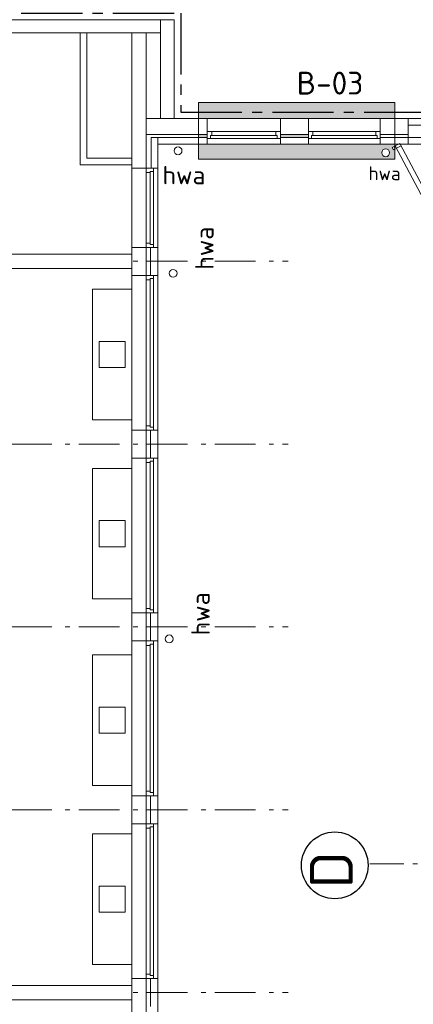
# Model space of a CAD drawing. Header units: millimetres. Extents: x -45438 to 86146, y -38676 to 39696.
# Tile 7 of 37: x -9914 to -3877, y -18375 to -3294. Entities that reach past the tile are written whole.
import ezdxf

# ---------------------------------------------------------------- set-up
doc = ezdxf.new("R2010")
doc.units = ezdxf.units.MM
doc.header["$LTSCALE"] = 100
doc.linetypes.add('B0202', pattern=[28.125, 18.75, -3.125, 3.125, -3.125])
doc.linetypes.add('STYLE_06', pattern=[1.041641, 0.625, -0.208282, 0.069427, -0.138931])
for name, color, linetype in [('AA22FJ9-_GIPS', 251, 'Continuous'), ('br.compartimentering', 4, 'B0202'), ('TXT35', 3, 'Continuous')]:
    doc.layers.add(name, color=color, linetype=linetype)
doc.layers.add('hulplijnen', color=6, linetype='Continuous', plot=False)
doc.layers.add('None', color=7, linetype='Continuous', lineweight=5)
doc.styles.add('Tekton Plus Regular', font='isocpeur.ttf')

msp = doc.modelspace()

# ---------------------------------------------------------------- hatches: boundary and pattern name
at = {"layer": 'AA22FJ9-_GIPS', "linetype": 'Continuous', "lineweight": 0}
msp.add_hatch(color=256, dxfattribs=at).paths.add_polyline_path([(-7173.4, -5431.4), (-4162.5, -5431.4), (-4162.5, -4561.3), (-7173.4, -4561.3)])

# ---------------------------------------------------------------- linework, layer by layer
at = {"layer": 'None', "color": 8, "linetype": 'STYLE_06', "lineweight": 5, "ltscale": 10}
msp.add_line((55352.1, -16223.2), (-4544.5, -16223.2), dxfattribs=at)
at = {"layer": 'None', "color": 92, "linetype": 'Continuous', "lineweight": 25}
msp.add_circle((-5081.4, -16247.2), 511.6, dxfattribs=at)

# ---------------------------------------------------------------- texts
at = {"layer": 'None', "color": 5, "linetype": 'Continuous', "lineweight": 0, "style": 'Tekton Plus Regular'}
msp.add_text('D', height=657.9, rotation=90, dxfattribs=at).set_placement((-4806.4, -16598.8))
at = {"layer": 'None', "color": 8, "insert": (-7724.3, -5533.6), "char_height": 281.92, "attachment_point": 1, "line_spacing_factor": 0.976858, "style": 'Tekton Plus Regular'}
msp.add_mtext('hwa', dxfattribs=at)
at = {"layer": 'None', "color": 43, "insert": (-4566.6, -5541.3), "char_height": 211.46, "attachment_point": 1, "line_spacing_factor": 0.976858, "style": 'Tekton Plus Regular'}
msp.add_mtext('hwa', dxfattribs=at)
at = {"layer": 'None', "color": 8, "char_height": 281.92, "attachment_point": 1, "rotation": 90, "line_spacing_factor": 0.976858, "style": 'Tekton Plus Regular'}
for insert in [(-7221.8, -7125), (-7281.8, -12725)]:
    msp.add_mtext('hwa', dxfattribs=dict(at, insert=insert))
at = {"layer": 'TXT35', "color": 92, "insert": (-5666.7, -4090.8), "char_height": 350, "attachment_point": 1, "line_spacing_factor": 0.976858, "style": 'Tekton Plus Regular'}
msp.add_mtext('B-03', dxfattribs=at)

# ---------------------------------------------------------------- wipeouts: each hides what was drawn before it
at = {"color": 8, "linetype": 'Continuous', "lineweight": 5}
for points in [[(-15415.5, -3294.8), (-15415.5, -3494.8), (-7753.8, -3494.8), (-7753.8, -3294.8)], [(-7795.5, -5570), (-7795.5, -5569.9), (-7905.5, -5569.9), (-7905.5, -5570), (-7905.5, -33010), (-7905.5, -33080), (-15195.5, -33080), (-15259.5, -33080), (-15345.5, -33080), (-15415.5, -33080), (-15455.5, -33080), (-15455.5, -32990), (-15455.5, -32863.7), (-15415.5, -32863.7), (-15415.5, -33010), (-8195.5, -33010), (-7975.5, -33010), (-7975.5, -5570), (-7975.5, -5569.9), (-8195.5, -5569.9), (-8195.5, -5570), (-8195.5, -32790), (-15195.5, -32790), (-15195.5, -29190), (-15415.5, -29190), (-15415.5, -32760), (-15455.5, -32760), (-15565.5, -32760), (-15565.5, -32863.7), (-15565.5, -32990), (-15565.5, -33080), (-15565.5, -33190), (-15415.5, -33190), (-15345.5, -33190), (-15259.5, -33190), (-15195.5, -33190), (-7905.5, -33190), (-7795.5, -33190), (-7795.5, -33080), (-7795.5, -33010)], [(-7603.2, -7136.1), (-7560.8, -7118.5), (-7518.4, -7136.1), (-7500.8, -7178.5), (-7518.4, -7220.9), (-7560.8, -7238.5), (-7603.2, -7220.9), (-7620.8, -7178.5)], [(-7663.2, -12736.1), (-7620.8, -12718.5), (-7578.4, -12736.1), (-7560.8, -12778.5), (-7578.4, -12820.9), (-7620.8, -12838.5), (-7663.2, -12820.9), (-7680.8, -12778.5)]]:
    msp.add_wipeout(points, dxfattribs=at).dxf.layer = 'None'

# ---------------------------------------------------------------- next in the draw order: linework, layer by layer
at = {"layer": 'None', "color": 8, "linetype": 'STYLE_06', "lineweight": 5, "ltscale": 10}
for p, q in [((-27755.5, -6995), (-5795.5, -6995)), ((-27755.5, -9795), (-5795.5, -9795)), ((-27755.5, -12595), (-5795.5, -12595)), ((-27755.5, -15395), (-5795.5, -15395)), ((-27755.5, -18195), (-5795.5, -18195))]:
    msp.add_line(p, q, dxfattribs=at)
at = {"layer": 'None', "color": 8, "linetype": 'Continuous', "lineweight": 5}
for centre in [(-7560.8, -7178.5), (-7620.8, -12778.5)]:
    msp.add_circle(centre, 60, dxfattribs=at)

# ---------------------------------------------------------------- next in the draw order: wipeouts: each hides what was drawn before it
at = {"color": 8, "linetype": 'Continuous', "lineweight": 5}
for points in [[(-8985.5, -3494.8), (-8885.5, -3494.8), (-8885.5, -5514.8), (-8985.5, -5514.8)], [(-7975.5, -4809.9), (-7975.5, -5051.1), (-3955.4, -5051.1), (-3955.4, -4809.9)], [(-7975.5, -7210), (-7861.5, -7210), (-7861.5, -9580), (-7975.5, -9580)], [(-8795.5, -7423.7), (-8195.5, -7423.7), (-8195.5, -9423.7), (-8795.5, -9423.7)], [(-7975.5, -10010), (-7861.5, -10010), (-7861.5, -12380), (-7975.5, -12380)], [(-8795.5, -10166.3), (-8195.5, -10166.3), (-8195.5, -12166.3), (-8795.5, -12166.3)], [(-7975.5, -12810), (-7861.5, -12810), (-7861.5, -15180), (-7975.5, -15180)], [(-8795.5, -13023.7), (-8195.5, -13023.7), (-8195.5, -15023.7), (-8795.5, -15023.7)], [(-7975.5, -15610), (-7861.5, -15610), (-7861.5, -17980), (-7975.5, -17980)], [(-8795.5, -15766.3), (-8195.5, -15766.3), (-8195.5, -17766.3), (-8795.5, -17766.3)]]:
    msp.add_wipeout(points, dxfattribs=at).dxf.layer = 'None'

# ---------------------------------------------------------------- next in the draw order: linework, layer by layer
at = {"layer": 'None', "color": 8, "linetype": 'Continuous', "lineweight": 5}
msp.add_line((-8985.5, -3494.8), (-8885.5, -3494.8), dxfattribs=at)
for points in [[(-7975.5, -7210), (-7861.5, -7210), (-7861.5, -9580), (-7975.5, -9580)], [(-8795.5, -7423.7), (-8195.5, -7423.7), (-8195.5, -9423.7), (-8795.5, -9423.7)], [(-7975.5, -10010), (-7861.5, -10010), (-7861.5, -12380), (-7975.5, -12380)], [(-8795.5, -10166.3), (-8195.5, -10166.3), (-8195.5, -12166.3), (-8795.5, -12166.3)], [(-7975.5, -12810), (-7861.5, -12810), (-7861.5, -15180), (-7975.5, -15180)], [(-8795.5, -13023.7), (-8195.5, -13023.7), (-8195.5, -15023.7), (-8795.5, -15023.7)], [(-7975.5, -15610), (-7861.5, -15610), (-7861.5, -17980), (-7975.5, -17980)], [(-8795.5, -15766.3), (-8195.5, -15766.3), (-8195.5, -17766.3), (-8795.5, -17766.3)]]:
    msp.add_lwpolyline(points, close=True, dxfattribs=at)

# ---------------------------------------------------------------- next in the draw order: wipeouts: each hides what was drawn before it
at = {"color": 8, "linetype": 'Continuous', "lineweight": 5}
for points in [[(-7795.5, -5199.9), (-7616.8, -5199.9), (-3955.4, -5199.9), (-3955.4, -5099.9), (-7616.8, -5099.9), (-7795.5, -5099.9)], [(-15195.5, -6885), (-8195.5, -6885), (-8195.5, -7105), (-15195.5, -7105)], [(-8195.5, -18305), (-8195.5, -18085), (-14007.6, -18085), (-14007.6, -18305)]]:
    msp.add_wipeout(points, dxfattribs=at).dxf.layer = 'None'

# ---------------------------------------------------------------- next in the draw order: linework, layer by layer
at = {"layer": 'None', "color": 8, "linetype": 'Continuous', "lineweight": 5}
for p, q in [((-15195.5, -6885), (-8195.5, -6885)), ((-8195.5, -6885), (-8195.5, -7105)), ((-8195.5, -7105), (-15195.5, -7105)), ((-8195.5, -18085), (-14007.6, -18085)), ((-8195.5, -18305), (-8195.5, -18085)), ((-14007.6, -18305), (-8195.5, -18305))]:
    msp.add_line(p, q, dxfattribs=at)

# ---------------------------------------------------------------- next in the draw order: wipeouts: each hides what was drawn before it
at = {"color": 8, "linetype": 'Continuous', "lineweight": 5}
for points in [[(-4385.4, -4809.8), (-3955.4, -4809.8), (-3955.4, -5199.8), (-4385.4, -5199.8)], [(-8195.5, -7210), (-7795.5, -7210), (-7795.5, -9580), (-8195.5, -9580)], [(-8695.5, -8223.7), (-8295.5, -8223.7), (-8295.5, -8623.7), (-8695.5, -8623.7)], [(-8195.5, -10010), (-7795.5, -10010), (-7795.5, -12380), (-8195.5, -12380)], [(-8695.5, -10966.3), (-8295.5, -10966.3), (-8295.5, -11366.3), (-8695.5, -11366.3)], [(-8195.5, -12810), (-7795.5, -12810), (-7795.5, -15180), (-8195.5, -15180)], [(-8695.5, -13823.7), (-8295.5, -13823.7), (-8295.5, -14223.7), (-8695.5, -14223.7)], [(-8695.5, -16566.3), (-8295.5, -16566.3), (-8295.5, -16966.3), (-8695.5, -16966.3)]]:
    msp.add_wipeout(points, dxfattribs=at).dxf.layer = 'None'

# ---------------------------------------------------------------- next in the draw order: linework, layer by layer
at = {"layer": 'None', "color": 8, "linetype": 'Continuous', "lineweight": 5}
for points in [[(-8195.5, -7210), (-7795.5, -7210), (-7795.5, -9580), (-8195.5, -9580)], [(-8695.5, -8223.7), (-8295.5, -8223.7), (-8295.5, -8623.7), (-8695.5, -8623.7)], [(-8195.5, -10010), (-7795.5, -10010), (-7795.5, -12380), (-8195.5, -12380)], [(-8695.5, -10966.3), (-8295.5, -10966.3), (-8295.5, -11366.3), (-8695.5, -11366.3)], [(-8195.5, -12810), (-7795.5, -12810), (-7795.5, -15180), (-8195.5, -15180)], [(-8695.5, -13823.7), (-8295.5, -13823.7), (-8295.5, -14223.7), (-8695.5, -14223.7)], [(-8695.5, -16566.3), (-8295.5, -16566.3), (-8295.5, -16966.3), (-8695.5, -16966.3)]]:
    msp.add_lwpolyline(points, close=True, dxfattribs=at)

# ---------------------------------------------------------------- next in the draw order: wipeouts: each hides what was drawn before it
at = {"color": 8, "linetype": 'Continuous', "lineweight": 5}
msp.add_wipeout([(-7975.5, -4810), (-7975.5, -5051.2), (-3955.4, -5051.2), (-3955.4, -4810)], dxfattribs=at).dxf.layer = 'None'

# ---------------------------------------------------------------- next in the draw order: wipeouts: each hides what was drawn before it
for points in [[(-7753.8, -3294.8), (-7543.8, -3294.8), (-7543.8, -4810), (-7753.8, -4810)], [(-8195.5, -3495), (-7975.5, -3495), (-7975.5, -5570), (-8195.5, -5570)], [(-7795.5, -5200), (-7616.8, -5200), (-3955.4, -5200), (-3955.4, -5100), (-7616.8, -5100), (-7795.5, -5100)], [(-7975.5, -7210), (-7861.5, -7210), (-7861.5, -9580), (-7975.5, -9580)], [(-7975.5, -10010), (-7861.5, -10010), (-7861.5, -12380), (-7975.5, -12380)], [(-7975.5, -12810), (-7861.5, -12810), (-7861.5, -15180), (-7975.5, -15180)], [(-8795.5, -15766.3), (-8195.5, -15766.3), (-8195.5, -17766.3), (-8795.5, -17766.3)]]:
    msp.add_wipeout(points, dxfattribs=at).dxf.layer = 'None'

# ---------------------------------------------------------------- next in the draw order: linework, layer by layer
at = {"layer": 'None', "color": 8, "linetype": 'Continuous', "lineweight": 5}
for p, q in [((-7753.8, -3294.8), (-15415.5, -3294.8)), ((-7753.8, -3294.8), (-7543.8, -3294.8)), ((-7753.8, -4810), (-7753.8, -3294.8)), ((-7753.8, -3494.8), (-7753.8, -3294.8)), ((-7543.8, -3294.8), (-7543.8, -4810)), ((-15415.5, -3494.8), (-7753.8, -3494.8)), ((-8195.5, -3495), (-7975.5, -3495)), ((-7975.5, -3495), (-7975.5, -5570)), ((-7975.5, -4809.9), (-7975.5, -5051.1)), ((-7975.5, -4810), (-7975.5, -5051.2)), ((-7543.8, -4810), (-7753.8, -4810))]:
    msp.add_line(p, q, dxfattribs=at)
for points in [[(-7975.5, -7210), (-7861.5, -7210), (-7861.5, -9580), (-7975.5, -9580)], [(-7975.5, -10010), (-7861.5, -10010), (-7861.5, -12380), (-7975.5, -12380)], [(-7975.5, -12810), (-7861.5, -12810), (-7861.5, -15180), (-7975.5, -15180)], [(-8795.5, -15766.3), (-8195.5, -15766.3), (-8195.5, -17766.3), (-8795.5, -17766.3)]]:
    msp.add_lwpolyline(points, close=True, dxfattribs=at)

# ---------------------------------------------------------------- next in the draw order: wipeouts: each hides what was drawn before it
at = {"color": 8, "linetype": 'Continuous', "lineweight": 5}
for points in [[(-4385.4, -4809.9), (-3955.4, -4809.9), (-3955.4, -5199.9), (-4385.4, -5199.9)], [(-7895.5, -5100), (-7795.5, -5100), (-7795.5, -5570), (-7895.5, -5570)], [(-7442.5, -5259.4), (-7424.9, -5301.8), (-7442.5, -5344.2), (-7484.9, -5361.8), (-7527.3, -5344.2), (-7544.9, -5301.8), (-7527.3, -5259.4), (-7484.9, -5241.8)], [(-8985.5, -5414.8), (-8195.5, -5414.8), (-8195.5, -5514.8), (-8985.5, -5514.8)]]:
    msp.add_wipeout(points, dxfattribs=at).dxf.layer = 'None'

# ---------------------------------------------------------------- next in the draw order: linework, layer by layer
at = {"layer": 'None', "color": 8, "linetype": 'Continuous', "lineweight": 5}
for p, q in [((-8985.5, -5514.8), (-8985.5, -3494.8)), ((-8885.5, -3494.8), (-8885.5, -5414.8)), ((-8195.5, -5570), (-8195.5, -3495)), ((-3955.4, -4810), (-7975.5, -4810)), ((-4385.4, -4809.9), (-3955.4, -4809.9)), ((-4385.4, -5199.9), (-4385.4, -4809.9)), ((-3955.4, -4809.9), (-3955.4, -5199.9)), ((-3955.4, -5051.1), (-3955.4, -4809.9)), ((-3955.4, -5051.2), (-3955.4, -4810)), ((-7895.5, -5100), (-7795.5, -5100)), ((-7895.5, -5570), (-7895.5, -5100)), ((-7616.8, -5099.9), (-7795.5, -5099.9)), ((-7795.5, -5099.9), (-7795.5, -5199.9)), ((-7795.5, -5100), (-7795.5, -5570)), ((-7616.8, -5100), (-7795.5, -5100)), ((-7795.5, -5100), (-7795.5, -5200)), ((-3955.4, -5200), (-3955.4, -5100)), ((-7795.5, -5199.9), (-7616.8, -5199.9)), ((-7795.5, -5200), (-7616.8, -5200)), ((-3955.4, -5199.9), (-4385.4, -5199.9)), ((-8885.5, -5414.8), (-8195.5, -5414.8)), ((-8195.5, -5414.8), (-8195.5, -5514.8)), ((-8195.5, -5514.8), (-8985.5, -5514.8)), ((-7975.5, -5570), (-8195.5, -5570)), ((-7795.5, -5570), (-7895.5, -5570))]:
    msp.add_line(p, q, dxfattribs=at)
at = {"layer": 'None', "color": 140, "linetype": 'Continuous', "lineweight": 15}
for p, q in [((-3955.4, -4909.9), (-3955.4, -4809.9)), ((-3955.4, -4809.9), (-2888, -4809.9)), ((-2888, -4909.9), (-3955.4, -4909.9)), ((-3955.4, -5099.7), (-2888, -5099.7))]:
    msp.add_line(p, q, dxfattribs=at)
at = {"layer": 'None', "color": 8, "linetype": 'Continuous', "lineweight": 5}
msp.add_circle((-7484.9, -5301.8), 60, dxfattribs=at)

# ---------------------------------------------------------------- next in the draw order: wipeouts: each hides what was drawn before it
at = {"color": 8, "linetype": 'Continuous', "lineweight": 5}
for points in [[(-7861.5, -7210), (-7975.5, -7210), (-7975.5, -7277), (-7911.5, -7277), (-7911.5, -7257), (-7861.5, -7257)], [(-7861.5, -9580), (-7975.5, -9580), (-7975.5, -9513), (-7911.5, -9513), (-7911.5, -9533), (-7861.5, -9533)], [(-7861.5, -10010), (-7975.5, -10010), (-7975.5, -10077), (-7911.5, -10077), (-7911.5, -10057), (-7861.5, -10057)], [(-7861.5, -12380), (-7975.5, -12380), (-7975.5, -12313), (-7911.5, -12313), (-7911.5, -12333), (-7861.5, -12333)], [(-7861.5, -12810), (-7975.5, -12810), (-7975.5, -12877), (-7911.5, -12877), (-7911.5, -12857), (-7861.5, -12857)], [(-7861.5, -15180), (-7975.5, -15180), (-7975.5, -15113), (-7911.5, -15113), (-7911.5, -15133), (-7861.5, -15133)], [(-8195.5, -15610), (-7795.5, -15610), (-7795.5, -17980), (-8195.5, -17980)], [(-8695.5, -16566.3), (-8295.5, -16566.3), (-8295.5, -16966.3), (-8695.5, -16966.3)]]:
    msp.add_wipeout(points, dxfattribs=at).dxf.layer = 'None'

# ---------------------------------------------------------------- next in the draw order: linework, layer by layer
at = {"layer": 'None', "color": 8, "linetype": 'Continuous', "lineweight": 5}
for p, q in [((-7911.5, -7277), (-7911.5, -9533)), ((-7905.5, -9580), (-7905.5, -10010)), ((-7911.5, -10077), (-7911.5, -12333)), ((-7905.5, -12380), (-7905.5, -12810)), ((-7911.5, -12877), (-7911.5, -15133))]:
    msp.add_line(p, q, dxfattribs=at)
for points in [[(-7861.5, -7210), (-7975.5, -7210), (-7975.5, -7277), (-7911.5, -7277), (-7911.5, -7257), (-7861.5, -7257)], [(-7861.5, -9580), (-7975.5, -9580), (-7975.5, -9513), (-7911.5, -9513), (-7911.5, -9533), (-7861.5, -9533)], [(-7861.5, -10010), (-7975.5, -10010), (-7975.5, -10077), (-7911.5, -10077), (-7911.5, -10057), (-7861.5, -10057)], [(-7861.5, -12380), (-7975.5, -12380), (-7975.5, -12313), (-7911.5, -12313), (-7911.5, -12333), (-7861.5, -12333)], [(-7861.5, -12810), (-7975.5, -12810), (-7975.5, -12877), (-7911.5, -12877), (-7911.5, -12857), (-7861.5, -12857)], [(-7861.5, -15180), (-7975.5, -15180), (-7975.5, -15113), (-7911.5, -15113), (-7911.5, -15133), (-7861.5, -15133)], [(-8195.5, -15610), (-7795.5, -15610), (-7795.5, -17980), (-8195.5, -17980)], [(-8695.5, -16566.3), (-8295.5, -16566.3), (-8295.5, -16966.3), (-8695.5, -16966.3)]]:
    msp.add_lwpolyline(points, close=True, dxfattribs=at)

# ---------------------------------------------------------------- next in the draw order: wipeouts: each hides what was drawn before it
at = {"color": 8, "linetype": 'Continuous', "lineweight": 5}
for points in [[(-7037.4, -4809.8), (-5915.4, -4809.8), (-5915.4, -5199.8), (-7037.4, -5199.8)], [(2770, -18080.1), (-4084.3, -5189.1), (-4155.9, -5227.1), (2698.4, -18118.2)], [(-8195.5, -5570), (-7795.5, -5570), (-7795.5, -6780), (-8195.5, -6780)]]:
    msp.add_wipeout(points, dxfattribs=at).dxf.layer = 'None'
at = {"color": 140, "linetype": 'Continuous', "lineweight": 15}
msp.add_wipeout([(-4259.6, -5289.2), (-4241.5, -5331.5), (-4258.6, -5374.2), (-4300.9, -5392.3), (-4343.6, -5375.2), (-4361.7, -5332.9), (-4344.6, -5290.2), (-4302.3, -5272.1)], dxfattribs=at).dxf.layer = 'None'

# ---------------------------------------------------------------- next in the draw order: linework, layer by layer
at = {"layer": 'None', "color": 8, "linetype": 'Continuous', "lineweight": 5}
for p, q in [((-3955.4, -4809.8), (-3955.4, -5199.8)), ((-3955.4, -5199.9), (-3955.4, -5099.9))]:
    msp.add_line(p, q, dxfattribs=at)
at = {"layer": 'None', "color": 140, "linetype": 'Continuous', "lineweight": 15}
for p, q in [((-3955.4, -5199.7), (-3955.4, -5099.7)), ((-2888, -5199.7), (-3955.4, -5199.7))]:
    msp.add_line(p, q, dxfattribs=at)
at = {"layer": 'None', "color": 8, "linetype": 'Continuous', "lineweight": 5}
for points in [[(2770, -18080.1), (-4084.3, -5189.1), (-4155.9, -5227.1), (2698.4, -18118.2)], [(-8195.5, -5570), (-7795.5, -5570), (-7795.5, -6780), (-8195.5, -6780)]]:
    msp.add_lwpolyline(points, close=True, dxfattribs=at)
at = {"layer": 'None', "color": 140, "linetype": 'Continuous', "lineweight": 15}
msp.add_circle((-4301.6, -5332.2), 60.1, dxfattribs=at)

# ---------------------------------------------------------------- next in the draw order: wipeouts: each hides what was drawn before it
at = {"color": 8, "linetype": 'Continuous', "lineweight": 5}
for points in [[(-7037.4, -5004.8), (-5915.4, -5004.8), (-5915.4, -5115.9), (-7037.4, -5115.9)], [(-7975.5, -15610), (-7861.5, -15610), (-7861.5, -17980), (-7975.5, -17980)]]:
    msp.add_wipeout(points, dxfattribs=at).dxf.layer = 'None'

# ---------------------------------------------------------------- next in the draw order: linework, layer by layer
at = {"layer": 'None', "color": 8, "linetype": 'Continuous', "lineweight": 5}
msp.add_lwpolyline([(-7975.5, -15610), (-7861.5, -15610), (-7861.5, -17980), (-7975.5, -17980)], close=True, dxfattribs=at)

# ---------------------------------------------------------------- next in the draw order: wipeouts: each hides what was drawn before it
at = {"color": 8, "linetype": 'Continuous', "lineweight": 5}
for points in [[(-5485.4, -4809.8), (-4385.4, -4809.8), (-4385.4, -5199.8), (-5485.4, -5199.8)], [(-7037.4, -5115.9), (-7037.4, -5004.8), (-6969.1, -5004.8), (-6969.1, -5067.2), (-6989.5, -5067.2), (-6989.5, -5115.9)], [(-5915.4, -5115.9), (-5915.4, -5004.8), (-5983.8, -5004.8), (-5983.8, -5067.2), (-5963.4, -5067.2), (-5963.4, -5115.9)], [(-8195.5, -5570), (-7795.5, -5570), (-7795.5, -6782.5), (-8195.5, -6782.5)]]:
    msp.add_wipeout(points, dxfattribs=at).dxf.layer = 'None'
at = {"color": 140, "linetype": 'Continuous', "lineweight": 15}
msp.add_wipeout([(-4155.9, -5227.1), (-4084.3, -5189.1), (-4065.6, -5224.4), (-4137.1, -5262.5)], dxfattribs=at).dxf.layer = 'None'

# ---------------------------------------------------------------- next in the draw order: linework, layer by layer
at = {"layer": 'None', "color": 8, "linetype": 'Continuous', "lineweight": 5}
for p, q in [((-3955.4, -4809.9), (-7975.5, -4809.9)), ((-7037.4, -5199.8), (-7037.4, -4809.8)), ((-5915.4, -4809.8), (-5915.4, -5199.8)), ((-4385.4, -4809.8), (-3955.4, -4809.8)), ((-7975.5, -5051.1), (-7037.4, -5051.1)), ((-7037.4, -5099.9), (-7616.8, -5099.9)), ((-7037.4, -5115.9), (-7037.4, -5004.8)), ((-7037.4, -5004.8), (-6969.1, -5004.8)), ((-7037.4, -5004.8), (-5915.4, -5004.8)), ((-7037.4, -5115.9), (-7037.4, -5004.8)), ((-6989.5, -5115.9), (-7037.4, -5115.9)), ((-5915.4, -5115.9), (-7037.4, -5115.9)), ((-6969.1, -5067.2), (-6989.5, -5067.2)), ((-6989.5, -5067.2), (-6989.5, -5115.9)), ((-6969.1, -5004.8), (-6969.1, -5067.2)), ((-5983.8, -5067.2), (-6969.1, -5067.2)), ((-5915.4, -5004.8), (-5983.8, -5004.8)), ((-5983.8, -5004.8), (-5983.8, -5067.2)), ((-5983.8, -5067.2), (-5963.4, -5067.2)), ((-5963.4, -5067.2), (-5963.4, -5115.9)), ((-5963.4, -5115.9), (-5915.4, -5115.9)), ((-5915.4, -5115.9), (-5915.4, -5004.8)), ((-5915.4, -5004.8), (-5915.4, -5115.9)), ((-8195.5, -5569.9), (-8195.5, -5570)), ((-8195.5, -5570), (-8195.5, -32790))]:
    msp.add_line(p, q, dxfattribs=at)
at = {"layer": 'None', "color": 140, "linetype": 'Continuous', "lineweight": 15}
msp.add_lwpolyline([(-4155.9, -5227.1), (-4084.3, -5189.1), (-4065.6, -5224.4), (-4137.1, -5262.5)], close=True, dxfattribs=at)
at = {"layer": 'None', "color": 8, "linetype": 'Continuous', "lineweight": 5}
msp.add_lwpolyline([(-8195.5, -5570), (-7795.5, -5570), (-7795.5, -6782.5), (-8195.5, -6782.5)], close=True, dxfattribs=at)

# ---------------------------------------------------------------- next in the draw order: wipeouts: each hides what was drawn before it
at = {"color": 8, "linetype": 'Continuous', "lineweight": 5}
for points in [[(-5485.4, -5004.8), (-4385.4, -5004.8), (-4385.4, -5115.9), (-5485.4, -5115.9)], [(-7861.5, -15610), (-7975.5, -15610), (-7975.5, -15677), (-7911.5, -15677), (-7911.5, -15657), (-7861.5, -15657)], [(-7861.5, -17980), (-7975.5, -17980), (-7975.5, -17913), (-7911.5, -17913), (-7911.5, -17933), (-7861.5, -17933)]]:
    msp.add_wipeout(points, dxfattribs=at).dxf.layer = 'None'

# ---------------------------------------------------------------- next in the draw order: linework, layer by layer
at = {"layer": 'None', "color": 8, "linetype": 'Continuous', "lineweight": 5}
for p, q in [((-7905.5, -15180), (-7905.5, -15610)), ((-7911.5, -15677), (-7911.5, -17933)), ((-7905.5, -17980), (-7905.5, -18410))]:
    msp.add_line(p, q, dxfattribs=at)
for points in [[(-7861.5, -15610), (-7975.5, -15610), (-7975.5, -15677), (-7911.5, -15677), (-7911.5, -15657), (-7861.5, -15657)], [(-7861.5, -17980), (-7975.5, -17980), (-7975.5, -17913), (-7911.5, -17913), (-7911.5, -17933), (-7861.5, -17933)]]:
    msp.add_lwpolyline(points, close=True, dxfattribs=at)

# ---------------------------------------------------------------- next in the draw order: wipeouts: each hides what was drawn before it
at = {"color": 8, "linetype": 'Continuous', "lineweight": 5}
for points in [[(-5485.4, -5115.9), (-5485.4, -5004.8), (-5418.4, -5004.8), (-5418.4, -5067.2), (-5438.4, -5067.2), (-5438.4, -5115.9)], [(-4385.4, -5115.9), (-4385.4, -5004.8), (-4452.4, -5004.8), (-4452.4, -5067.2), (-4432.4, -5067.2), (-4432.4, -5115.9)], [(-7975.5, -5570), (-7861.5, -5570), (-7861.5, -6782.5), (-7975.5, -6782.5)]]:
    msp.add_wipeout(points, dxfattribs=at).dxf.layer = 'None'
at = {"color": 140, "linetype": 'Continuous', "lineweight": 15}
msp.add_wipeout([(-4200, -5250.6), (-4173.5, -5236.5), (-4154.7, -5271.8), (-4181.2, -5285.9)], dxfattribs=at).dxf.layer = 'None'

# ---------------------------------------------------------------- next in the draw order: linework, layer by layer
at = {"layer": 'hulplijnen', "linetype": 'Continuous', "lineweight": 0}
msp.add_lwpolyline([(-7173.4, -5431.4), (-4162.5, -5431.4), (-4162.5, -4561.3), (-7173.4, -4561.3)], close=True, dxfattribs=at)
at = {"layer": 'None', "color": 8, "linetype": 'Continuous', "lineweight": 5}
for p, q in [((-5485.4, -5199.8), (-5485.4, -4809.8)), ((-4385.4, -5199.8), (-4385.4, -4809.8)), ((-4385.4, -4809.8), (-4385.4, -5199.8)), ((-5915.4, -5051.1), (-5485.4, -5051.1)), ((-5485.4, -5099.9), (-5915.4, -5099.9)), ((-5485.4, -5115.9), (-5485.4, -5004.8)), ((-5485.4, -5004.8), (-5418.4, -5004.8)), ((-5485.4, -5004.8), (-4385.4, -5004.8)), ((-5485.4, -5115.9), (-5485.4, -5004.8)), ((-5438.4, -5115.9), (-5485.4, -5115.9)), ((-4385.4, -5115.9), (-5485.4, -5115.9)), ((-5418.4, -5067.2), (-5438.4, -5067.2)), ((-5438.4, -5067.2), (-5438.4, -5115.9)), ((-5418.4, -5004.8), (-5418.4, -5067.2)), ((-4452.4, -5067.2), (-5418.4, -5067.2)), ((-4385.4, -5004.8), (-4452.4, -5004.8)), ((-4452.4, -5004.8), (-4452.4, -5067.2)), ((-4452.4, -5067.2), (-4432.4, -5067.2)), ((-4432.4, -5067.2), (-4432.4, -5115.9)), ((-4432.4, -5115.9), (-4385.4, -5115.9)), ((-4385.4, -5115.9), (-4385.4, -5004.8)), ((-4385.4, -5004.8), (-4385.4, -5115.9)), ((-4385.4, -5051.1), (-3955.4, -5051.1)), ((-3955.4, -5099.9), (-4385.4, -5099.9)), ((-7616.8, -5199.9), (-3955.4, -5199.9)), ((-3955.4, -5199.8), (-4385.4, -5199.8))]:
    msp.add_line(p, q, dxfattribs=at)
at = {"layer": 'None', "color": 140, "linetype": 'Continuous', "lineweight": 15}
msp.add_lwpolyline([(-4200, -5250.6), (-4173.5, -5236.5), (-4154.7, -5271.8), (-4181.2, -5285.9)], close=True, dxfattribs=at)
at = {"layer": 'None', "color": 8, "linetype": 'Continuous', "lineweight": 5}
msp.add_lwpolyline([(-7975.5, -5570), (-7861.5, -5570), (-7861.5, -6782.5), (-7975.5, -6782.5)], close=True, dxfattribs=at)

# ---------------------------------------------------------------- next in the draw order: wipeouts: each hides what was drawn before it
at = {"color": 8, "linetype": 'Continuous', "lineweight": 5}
for points in [[(-7861.5, -5570), (-7975.5, -5570), (-7975.5, -5637), (-7911.5, -5637), (-7911.5, -5617), (-7861.5, -5617)], [(-7861.5, -6782.5), (-7975.5, -6782.5), (-7975.5, -6715.5), (-7911.5, -6715.5), (-7911.5, -6735.5), (-7861.5, -6735.5)]]:
    msp.add_wipeout(points, dxfattribs=at).dxf.layer = 'None'

# ---------------------------------------------------------------- next in the draw order: linework, layer by layer
at = {"layer": 'br.compartimentering', "color": 4, "linetype": 'B0202', "ltscale": 0.5}
msp.add_lwpolyline([(-20009, -2832), (-19498.4, -3193.4), (-18035.5, -3193.4), (-18035.5, -7424.8), (-15515.5, -7424.8), (-15515.5, -3194.8), (-7443.8, -3194.8), (-7443.8, -4710), (-944.6, -4709.9), (-944.6, 5175.1), (5175.2, 5175), (6052.2, 5527.5)], dxfattribs=at)
at = {"layer": 'None', "color": 8, "linetype": 'Continuous', "lineweight": 5}
for p, q in [((-7975.5, -5569.9), (-8195.5, -5569.9)), ((-7975.5, -5570), (-7975.5, -5569.9)), ((-7975.5, -33010), (-7975.5, -5570)), ((-7795.5, -5569.9), (-7905.5, -5569.9)), ((-7905.5, -5569.9), (-7905.5, -5570)), ((-7795.5, -5570), (-7795.5, -5569.9)), ((-7795.5, -33010), (-7795.5, -5570)), ((-7911.5, -5637), (-7911.5, -6735.5)), ((-7905.5, -6780), (-7905.5, -7210))]:
    msp.add_line(p, q, dxfattribs=at)
for points in [[(-7861.5, -5570), (-7975.5, -5570), (-7975.5, -5637), (-7911.5, -5637), (-7911.5, -5617), (-7861.5, -5617)], [(-7861.5, -6782.5), (-7975.5, -6782.5), (-7975.5, -6715.5), (-7911.5, -6715.5), (-7911.5, -6735.5), (-7861.5, -6735.5)]]:
    msp.add_lwpolyline(points, close=True, dxfattribs=at)

doc.saveas('drawing.dxf')
